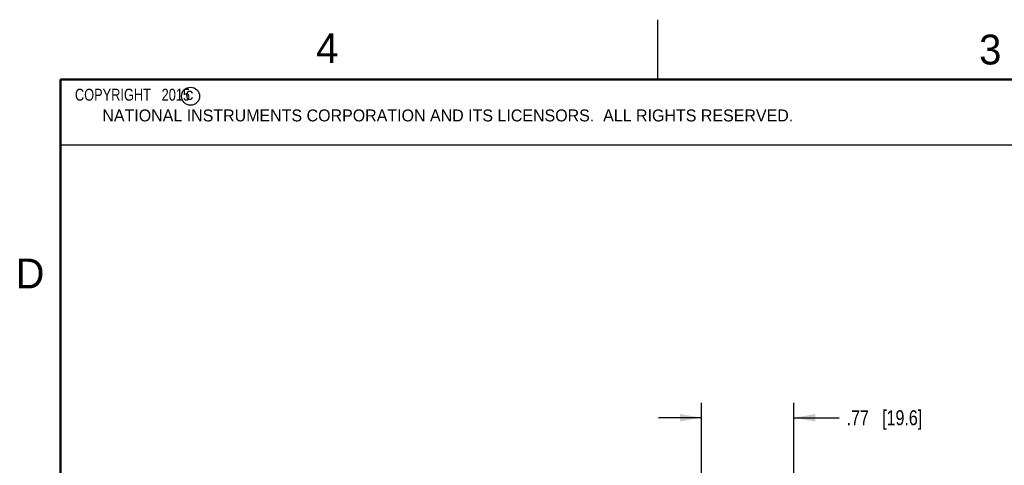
# Model space of a CAD drawing. Header units: inches. Extents: x 0 to 22, y 0 to 17.
# Tile 19 of 42: x 0.2 to 8.4, y 13.3 to 17. Entities that reach past the tile are written whole.
import ezdxf

# ---------------------------------------------------------------- set-up
doc = ezdxf.new("R2010")
doc.units = ezdxf.units.IN
doc.header["$LTSCALE"] = 1.21
doc.header["$MEASUREMENT"] = 0
doc.layers.get('0').update_dxf_attribs({"linetype": 'CONTINUOUS'})
doc.layers.add('DETAIL', color=7, linetype='CONTINUOUS')
doc.layers.add('DIMENSIONS', color=7, linetype='CONTINUOUS')
doc.styles.get("Standard").update_dxf_attribs({"font": 'txt', "width": 0.8})
doc.styles.add('TEXTSTYLE_2', font='txt')
doc.dimstyles.new('DIMSTYLE_1', dxfattribs={"dimtxt": 0.125, "dimasz": 0.18, "dimexe": 0.125, "dimexo": 0.0625, "dimgap": 0.0625, "dimtad": 0, "dimtih": 1, "dimtoh": 1, "dimzin": 4, "dimdsep": 46, "dimtxsty": 'STANDARD', "dimblk": '_FILLED', "dimblk1": '_FILLED', "dimblk2": '_FILLED', "dimcen": 0.09, "dimadec": 0, "dimazin": 0, "dimtp": 0.001, "dimtm": 0.001, "dimtfac": 1, "dimtofl": 0, "dimtmove": 0, "dimatfit": 3, "dimldrblk": '_FILLED', "dimfxl": 1, "dimtolj": 1, "dimtzin": 4, "dimarcsym": 0})

# ---------------------------------------------------------------- blocks, each defined once
blk = doc.blocks.new('_FILLED')
at = {"color": 0, "linetype": 'BYBLOCK'}
blk.add_solid([(0, 0), (-1, 0.174), (-1, -0.174)], dxfattribs=at)
blk = doc.blocks.new('*D0')
at = {"layer": 'DIMENSIONS', "color": 2, "linetype": 'CONTINUOUS'}
for p, q in [((5.8641, 13.0573), (5.8641, 13.7922)), ((6.6371, 13.0568), (6.6371, 13.7922)), ((5.8641, 13.6672), (5.5041, 13.6672)), ((6.6371, 13.6672), (7.0164, 13.6672))]:
    blk.add_line(p, q, dxfattribs=at)
at = {"layer": 'DIMENSIONS', "color": 2, "linetype": 'CONTINUOUS', "xscale": 0.18, "yscale": 0.18, "zscale": 0.18}
blk.add_blockref('_FILLED', (5.8641, 13.6672), dxfattribs=at)
at = {"layer": 'DIMENSIONS', "color": 2, "linetype": 'CONTINUOUS', "xscale": 0.18, "yscale": 0.18, "zscale": 0.18, "rotation": 180}
blk.add_blockref('_FILLED', (6.6371, 13.6672), dxfattribs=at)
at = {"layer": 'DIMENSIONS', "color": 2, "linetype": 'CONTINUOUS', "insert": (7.0789, 13.7297), "char_height": 0.125, "width": 1.025, "attachment_point": 1, "line_spacing_factor": 0.9}
blk.add_mtext('.77{\\Ftxt.shx;\\W1.000000;\\H0.125000; }[19.6]', dxfattribs=at)

msp = doc.modelspace()

# ---------------------------------------------------------------- linework, layer by layer
at = {"color": 2, "linetype": 'CONTINUOUS'}
for p, q in [((5.5, 16.5), (5.5, 17)), ((0.4999, 16.5), (9.1249, 16.5)), ((0.4999, 16.5), (0.4999, 15.9531)), ((0.4999, 15.9531), (9.1249, 15.9531))]:
    msp.add_line(p, q, dxfattribs=at)
at = {"color": 7, "linetype": 'CONTINUOUS', "const_width": 0.02}
for points in [[(0.5, 16.5), (0.5, 0.5)], [(21.5, 16.5), (0.5, 16.5)]]:
    msp.add_lwpolyline(points, dxfattribs=at)
at = {"color": 2, "linetype": 'CONTINUOUS'}
msp.add_circle((1.5893, 16.359), 0.0754, dxfattribs=at)

# ---------------------------------------------------------------- texts
at = {"color": 2, "linetype": 'CONTINUOUS', "attachment_point": 1, "line_spacing_factor": 0.9, "style": 'TEXTSTYLE_2'}
for s, insert, char_height, width in [('4', (2.64, 16.8869), 0.25, 0.25), ('3', (8.1875, 16.875), 0.25, 0.25), ('c', (1.5463, 16.428), 0.1, 0.1), ('NATIONAL INSTRUMENTS CORPORATION AND ITS LICENSORS.  ALL RIGHTS RESERVED.', (0.851, 16.2482), 0.1, 7.3), ('D', (0.125, 15), 0.25, 0.25)]:
    msp.add_mtext(s, dxfattribs=dict(at, insert=insert, char_height=char_height, width=width))
at = {"layer": 'DETAIL', "color": 2, "linetype": 'CONTINUOUS', "insert": (0.5624, 16.4219), "char_height": 0.1, "width": 1.44, "attachment_point": 1, "line_spacing_factor": 0.9}
msp.add_mtext('  COPYRIGHT   2015', dxfattribs=at)

# ---------------------------------------------------------------- dimensions: what is measured, and where the dimension line sits
at = {"layer": 'DIMENSIONS', "color": 2, "linetype": 'CONTINUOUS'}
dim = msp.add_linear_dim(base=(5.8641, 13.6672), p1=(6.6371, 12.9943), p2=(5.8641, 12.9948), angle=180, dimstyle='DIMSTYLE_1', dxfattribs=at)
dim.commit()
dim.dimension.update_dxf_attribs({"geometry": '*D0', "text_midpoint": (7.5914, 13.6672), "dimtype": 160})

doc.saveas('drawing.dxf')
